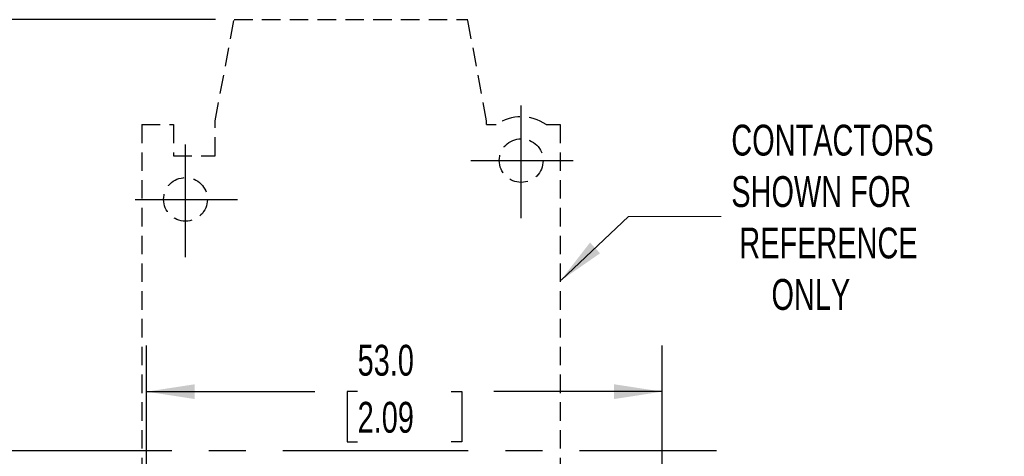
# Model space of a CAD drawing. Header units: millimetres. Extents: x 0 to 419, y 0 to 324.
# Tile 6 of 9: x 72 to 173, y 158 to 203. Entities that reach past the tile are written whole.
import ezdxf

# ---------------------------------------------------------------- set-up
doc = ezdxf.new("R2010")
doc.units = ezdxf.units.MM
doc.header["$LTSCALE"] = 1.5
doc.linetypes.add('CENTERX2', pattern=[20.32, 12.7, -2.54, 2.54, -2.54])
doc.linetypes.add('HIDDEN', pattern=[1.905, 1.27, -0.635])
doc.layers.add('CENTER', color=40, linetype='CENTERX2')
doc.layers.add('HIDDEN', color=102, linetype='HIDDEN')
doc.layers.add('DIMENSIONS', color=140, linetype='Continuous', lineweight=25)
doc.layers.add('TEXT', color=140, linetype='Continuous', lineweight=25)
doc.styles.add('SLDTEXTSTYLE0', font='TXT', dxfattribs={"width": 0.7})
doc.dimstyles.new('SLDDIMSTYLE0', dxfattribs={"dimtxt": 3.237012, "dimasz": 4.953, "dimexe": 0, "dimexo": 0.0625, "dimgap": 0.809253, "dimtad": 0, "dimtih": 1, "dimtoh": 1, "dimdec": 1, "dimrnd": 1e-09, "dimzin": 4, "dimdsep": 46, "dimtxsty": 'SLDTEXTSTYLE0', "dimsah": 1, "dimcen": 0.09, "dimadec": 0, "dimazin": 1, "dimtfac": 1, "dimtdec": 1, "dimtofl": 0, "dimtmove": 0, "dimatfit": 3, "dimfxl": 0, "dimfrac": 2, "dimtolj": 1, "dimtzin": 12, "dimarcsym": 0})

# ---------------------------------------------------------------- blocks, each defined once
blk = doc.blocks.new('_D')
at = {"layer": 'DIMENSIONS'}
for p, q in [((91.73, 203.33), (28.88, 203.33)), ((33.64, 203.33), (33.64, 155.53)), ((28.83, 130), (27.74, 130)), ((27.74, 130), (27.74, 124.85)), ((38.45, 130), (39.54, 130)), ((39.54, 130), (39.54, 124.85)), ((27.74, 124.85), (28.83, 124.85)), ((39.54, 124.85), (38.45, 124.85)), ((33.64, 76.33), (33.64, 124.13)), ((94.03, 76.33), (28.88, 76.33))]:
    blk.add_line(p, q, dxfattribs=at)
for points in [[(33.64, 203.33), (32.88, 198.38), (34.4, 198.38)], [(33.64, 76.33), (34.4, 81.28), (32.88, 81.28)]]:
    blk.add_solid(points, dxfattribs=at)
at = {"layer": 'DIMENSIONS', "char_height": 3.175, "attachment_point": 1, "style": 'SLDTEXTSTYLE0'}
for s, insert in [('SC-E02(X)', (22.35, 154.48)), ('THROUGH', (22.82, 149.34)), ('SC-E05(X)', (22.35, 144.19)), ('127.0', (27.48, 134.81)), ('5.00', (28.83, 128.94))]:
    blk.add_mtext(s, dxfattribs=dict(at, insert=insert))
blk = doc.blocks.new('_D_1')
at = {"layer": 'DIMENSIONS'}
for p, q in [((84.64, 110.24), (84.64, 169.81)), ((137.64, 145.91), (137.64, 169.81)), ((84.64, 165.05), (101.94, 165.05)), ((106.33, 165.05), (105.24, 165.05)), ((105.24, 165.05), (105.24, 159.9)), ((115.95, 165.05), (117.04, 165.05)), ((117.04, 165.05), (117.04, 159.9)), ((137.64, 165.05), (120.33, 165.05)), ((105.24, 159.9), (106.33, 159.9)), ((117.04, 159.9), (115.95, 159.9)), ((137.64, 122.74), (137.64, 143.63))]:
    blk.add_line(p, q, dxfattribs=at)
for points in [[(84.64, 165.05), (89.59, 164.29), (89.59, 165.81)], [(137.64, 165.05), (132.69, 165.81), (132.69, 164.29)]]:
    blk.add_solid(points, dxfattribs=at)
at = {"layer": 'DIMENSIONS', "char_height": 3.175, "attachment_point": 1, "style": 'SLDTEXTSTYLE0'}
for s, insert in [('53.0', (106.33, 169.87)), ('2.09', (106.33, 164))]:
    blk.add_mtext(s, dxfattribs=dict(at, insert=insert))

msp = doc.modelspace()

# ---------------------------------------------------------------- linework, layer by layer
msp.add_solid([(127.14, 176.43), (131.25, 179.29), (130.21, 180.39)])
at = {"layer": 'CENTER'}
for p, q in [((123.14, 182.89), (123.14, 194.48)), ((88.64, 178.89), (88.64, 190.48)), ((117.96, 188.83), (128.48, 188.83)), ((83.46, 184.83), (93.98, 184.83)), ((68.17, 158.98), (143.21, 158.98))]:
    msp.add_line(p, q, dxfattribs=at)
at = {"layer": 'HIDDEN'}
for p, q in [((91.69, 192.93), (93.64, 203.33)), ((93.64, 203.33), (117.64, 203.33)), ((119.59, 192.93), (117.64, 203.33)), ((84.14, 192.53), (87.39, 192.53)), ((84.14, 192.53), (84.14, 125.33)), ((87.39, 192.53), (87.39, 189.33)), ((91.69, 189.33), (91.69, 192.93)), ((119.59, 192.53), (119.59, 192.93)), ((119.59, 192.53), (120.58, 192.53)), ((125.7, 192.53), (127.14, 192.53)), ((127.14, 192.53), (127.14, 125.33)), ((87.39, 189.33), (91.69, 189.33))]:
    msp.add_line(p, q, dxfattribs=at)
for centre in [(123.14, 188.83), (88.64, 184.83)]:
    msp.add_circle(centre, 2.25, dxfattribs=at)
msp.add_arc((123.14, 188.83), 4.5, 55.3079, 124.6921, dxfattribs=at)
at = {"layer": 'TEXT', "linetype": 'CENTERX2', "lineweight": 18, "flags": 128}
msp.add_lwpolyline([(143.69, 183.09), (134.16, 183.09), (127.14, 176.43)], dxfattribs=at)

# ---------------------------------------------------------------- texts
at = {"layer": 'TEXT', "linetype": 'CENTERX2', "lineweight": 18, "insert": (144.73, 192.52), "char_height": 3.175, "attachment_point": 1, "style": 'SLDTEXTSTYLE0'}
msp.add_mtext('CONTACTORS^JSHOWN FOR ^J REFERENCE^J     ONLY', dxfattribs=at)

# ---------------------------------------------------------------- dimensions: what is measured, and where the dimension line sits
at = {"layer": 'DIMENSIONS'}
dim = msp.add_linear_dim(base=(33.64, 76.33), p1=(93.64, 203.33), p2=(95.94, 76.33), angle=90, text='SC-E02(X)\\PTHROUGH\\PSC-E05(X)\\P\\P<>', dimstyle='SLDDIMSTYLE0', dxfattribs=at)
dim.commit()
dim.dimension.update_dxf_attribs({"geometry": '_D', "text_midpoint": (33.64, 139.83), "dimtype": 160})
dim = msp.add_linear_dim(base=(84.64, 165.05), p1=(137.64, 120.83), p2=(84.64, 108.33), dimstyle='SLDDIMSTYLE0', dxfattribs=at)
dim.commit()
dim.dimension.update_dxf_attribs({"geometry": '_D_1', "text_midpoint": (111.14, 165.05), "dimtype": 160})

doc.saveas('drawing.dxf')
